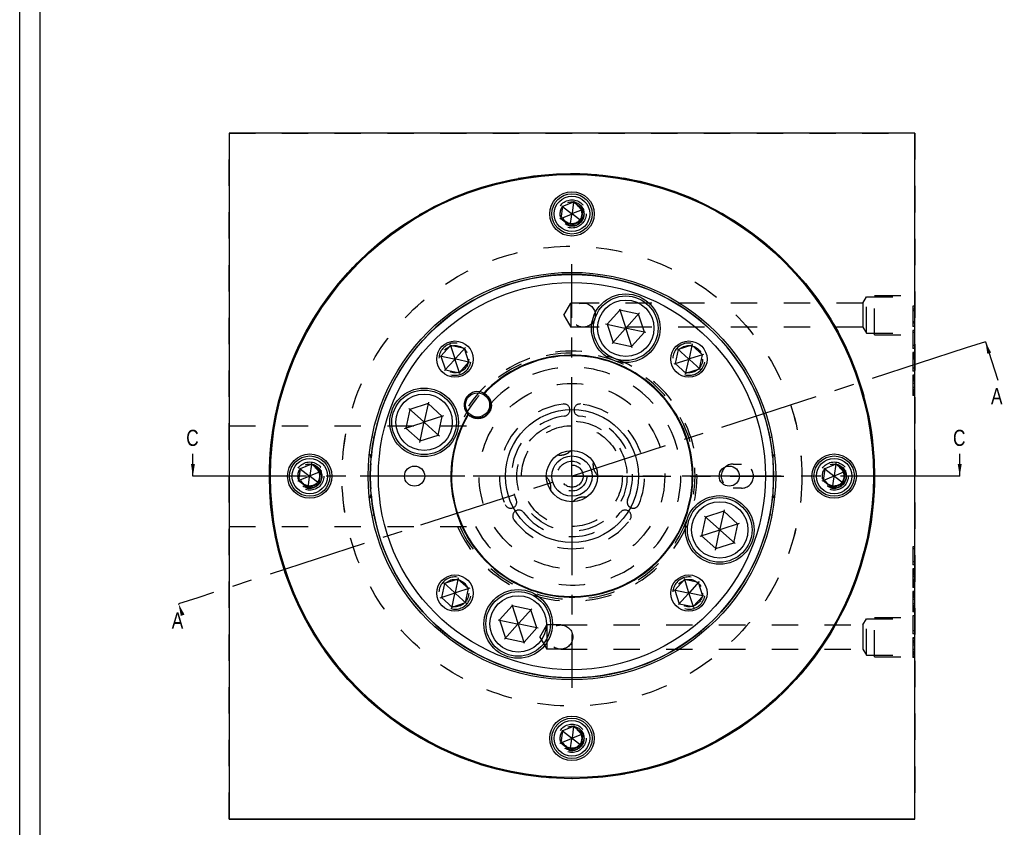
# Model space of a CAD drawing. Extents: x 0 to 1189, y 0 to 841.
# Tile 55 of 84: x 0 to 244, y 326 to 527. Entities that reach past the tile are written whole.
import ezdxf

# ---------------------------------------------------------------- set-up
doc = ezdxf.new("R2010")
doc.units = 0
doc.header["$LTSCALE"] = 65.395
doc.linetypes.add('CENTER', pattern=[0.6, 0.375, -0.075, 0.075, -0.075])
doc.linetypes.add('HIDDEN', pattern=[0.2, 0.1, -0.1])
doc.layers.get('0').update_dxf_attribs({"linetype": 'CONTINUOUS'})
for name, color, linetype in [('HATCHING_BL0', 7, 'CONTINUOUS'), ('HATCHING_BL2', 7, 'CONTINUOUS'), ('MG46101_3B_G_55_R000_JG_BL13', 7, 'CONTINUOUS'), ('MG46_3B_AC_WEB_BL12', 7, 'CONTINUOUS'), ('MG46_3B_PPU_WEB_BL11', 7, 'CONTINUOUS'), ('MG46_3B_PSUP_WEB_BL14', 7, 'CONTINUOUS')]:
    doc.layers.add(name, color=color, linetype=linetype)
doc.styles.get("Standard").update_dxf_attribs({"font": 'txt', "width": 0.8})
doc.dimstyles.get("Standard").update_dxf_attribs({"dimtxt": 3, "dimasz": 3, "dimexe": 2, "dimexo": 0, "dimtad": 1, "dimtxsty": 'STANDARD', "dimblk": '_ARROW_FILLED', "dimblk1": '_ARROW_FILLED', "dimblk2": '_ARROW_FILLED', "dimcen": 0.09, "dimazin": 3, "dimtol": 1, "dimtp": 0.01, "dimtm": 0.01, "dimtfac": 1, "dimtofl": 0, "dimtmove": 0, "dimatfit": 3, "dimtolj": 1})

# ---------------------------------------------------------------- blocks, each defined once
blk = doc.blocks.new('A0_BL15', base_point=(594.5, 420.5))
at = {"color": 7, "linetype": 'CONTINUOUS'}
for p, q in [((0, 0), (0, 841)), ((5, 836), (5, 5))]:
    blk.add_line(p, q, dxfattribs=at)
blk = doc.blocks.new('_ARROW_FILLED')
at = {"color": 0, "linetype": 'BYBLOCK'}
blk.add_solid([(0, 0), (-1, 0.167), (-1, -0.167)], dxfattribs=at)
blk = doc.blocks.new('MG46_3B_PPU_WEB_BL11', base_point=(604.15, 524.71))
at = {"layer": 'MG46_3B_PPU_WEB_BL11', "color": 8, "linetype": 'HIDDEN'}
for p, q in [((51.9, 328.46), (51.9, 498.46)), ((51.9, 498.46), (221.9, 498.46)), ((221.9, 498.46), (221.9, 328.46)), ((209, 456.37), (209.9, 457.87)), ((209.9, 457.87), (221.9, 457.87)), ((209.9, 448.87), (209.9, 457.87)), ((211.9, 458.23), (221.9, 458.23)), ((211.9, 448.5), (211.9, 458.23)), ((221.9, 448.87), (221.9, 457.87)), ((134.9, 453.37), (136.63, 456.37)), ((136.63, 456.37), (136.63, 450.37)), ((139.69, 456.37), (136.63, 456.37)), ((209, 456.37), (139.69, 456.37)), ((209, 456.37), (209, 450.37)), ((221.9, 455.59), (221.4, 455.59)), ((221.4, 455.59), (221.4, 450.59)), ((221.9, 454.84), (221.4, 454.84)), ((221.9, 454.46), (221.4, 454.46)), ((134.9, 453.37), (136.63, 450.37)), ((221.9, 451.71), (221.4, 451.71)), ((139.69, 450.37), (136.63, 450.37)), ((209, 450.37), (139.69, 450.37)), ((209, 450.37), (209.9, 448.87)), ((221.9, 451.34), (221.4, 451.34)), ((221.9, 450.59), (221.4, 450.59)), ((221.9, 449.59), (221.4, 449.59)), ((221.4, 449.59), (221.4, 445.09)), ((209.9, 448.87), (221.9, 448.87)), ((211.9, 448.5), (221.9, 448.5)), ((221.9, 449.09), (221.4, 449.09)), ((221.9, 445.84), (221.4, 445.84)), ((221.9, 445.09), (221.4, 445.09)), ((221.9, 444.09), (221.4, 444.09)), ((221.4, 444.09), (221.4, 439.46)), ((221.9, 443.96), (221.4, 443.96)), ((221.9, 443.59), (221.4, 443.59)), ((221.9, 443.34), (221.4, 443.34)), ((221.9, 443.21), (221.4, 443.21)), ((221.9, 443.09), (221.4, 443.09)), ((221.9, 442.96), (221.4, 442.96)), ((221.9, 442.59), (221.4, 442.59)), ((221.9, 442.46), (221.4, 442.46)), ((221.9, 440.21), (221.4, 440.21)), ((221.9, 439.46), (221.4, 439.46)), ((221.9, 438.46), (221.4, 438.46)), ((221.4, 438.46), (221.4, 433.46)), ((221.9, 438.34), (221.4, 438.34)), ((221.9, 438.09), (221.4, 438.09)), ((221.9, 437.71), (221.4, 437.71)), ((221.9, 437.59), (221.4, 437.59)), ((221.9, 437.34), (221.4, 437.34)), ((221.9, 437.09), (221.4, 437.09)), ((221.9, 436.96), (221.4, 436.96)), ((221.9, 436.46), (221.4, 436.46)), ((221.9, 435.46), (221.4, 435.46)), ((221.9, 434.96), (221.4, 434.96)), ((221.9, 434.84), (221.4, 434.84)), ((221.9, 434.59), (221.4, 434.59)), ((221.9, 434.34), (221.4, 434.34)), ((221.9, 434.21), (221.4, 434.21)), ((221.9, 433.84), (221.4, 433.84)), ((221.9, 433.59), (221.4, 433.59)), ((221.9, 433.46), (221.4, 433.46)), ((51.9, 425.96), (113.53, 425.96)), ((176.9, 416.46), (178.9, 416.46)), ((178.9, 410.46), (176.9, 410.46)), ((51.9, 400.96), (113.53, 400.96)), ((221.9, 395.96), (221.4, 395.96)), ((221.4, 395.96), (221.4, 391.46)), ((221.9, 395.46), (221.4, 395.46)), ((221.9, 392.21), (221.4, 392.21)), ((221.9, 391.46), (221.4, 391.46)), ((221.9, 390.46), (221.4, 390.46)), ((221.4, 390.46), (221.4, 385.84)), ((221.9, 390.21), (221.4, 390.21)), ((221.9, 390.09), (221.4, 390.09)), ((221.9, 389.96), (221.4, 389.96)), ((221.9, 389.71), (221.4, 389.71)), ((221.9, 389.59), (221.4, 389.59)), ((221.9, 389.46), (221.4, 389.46)), ((221.9, 389.34), (221.4, 389.34)), ((221.9, 389.21), (221.4, 389.21)), ((221.9, 389.09), (221.4, 389.09)), ((221.9, 388.96), (221.4, 388.96)), ((221.9, 388.59), (221.4, 388.59)), ((221.9, 388.46), (221.4, 388.46)), ((221.9, 387.84), (221.4, 387.84)), ((221.9, 387.59), (221.4, 387.59)), ((221.9, 387.46), (221.4, 387.46)), ((221.9, 387.34), (221.4, 387.34)), ((221.9, 387.09), (221.4, 387.09)), ((221.9, 386.96), (221.4, 386.96)), ((221.9, 386.84), (221.4, 386.84)), ((221.9, 386.71), (221.4, 386.71)), ((221.9, 386.59), (221.4, 386.59)), ((221.9, 386.34), (221.4, 386.34)), ((221.9, 386.21), (221.4, 386.21)), ((221.9, 385.96), (221.4, 385.96)), ((221.9, 385.84), (221.4, 385.84)), ((221.9, 384.84), (221.4, 384.84)), ((221.4, 384.84), (221.4, 379.84)), ((221.9, 384.71), (221.4, 384.71)), ((221.9, 384.46), (221.4, 384.46)), ((221.9, 384.09), (221.4, 384.09)), ((221.9, 383.96), (221.4, 383.96)), ((221.9, 383.71), (221.4, 383.71)), ((221.9, 383.46), (221.4, 383.46)), ((221.9, 383.34), (221.4, 383.34)), ((221.9, 382.84), (221.4, 382.84)), ((221.9, 381.84), (221.4, 381.84)), ((221.9, 381.34), (221.4, 381.34)), ((221.9, 381.21), (221.4, 381.21)), ((221.9, 380.96), (221.4, 380.96)), ((211.9, 378.43), (221.9, 378.43)), ((211.9, 368.7), (211.9, 378.43)), ((221.9, 380.71), (221.4, 380.71)), ((221.9, 380.59), (221.4, 380.59)), ((221.9, 380.21), (221.4, 380.21)), ((221.9, 379.96), (221.4, 379.96)), ((221.9, 379.84), (221.4, 379.84)), ((221.9, 378.84), (221.4, 378.84)), ((221.4, 378.84), (221.4, 374.34)), ((128.9, 373.56), (130.63, 376.56)), ((134.11, 376.56), (130.63, 376.56)), ((130.63, 376.56), (130.63, 370.56)), ((134.11, 376.56), (209, 376.56)), ((209, 376.56), (209.9, 378.06)), ((209, 376.56), (209, 370.56)), ((209.9, 378.06), (221.9, 378.06)), ((209.9, 369.06), (209.9, 378.06)), ((221.9, 369.06), (221.9, 378.06)), ((128.9, 373.56), (130.63, 370.56)), ((221.9, 375.09), (221.4, 375.09)), ((221.9, 374.34), (221.4, 374.34)), ((221.9, 373.34), (221.4, 373.34)), ((221.4, 373.34), (221.4, 368.46)), ((221.9, 373.21), (221.4, 373.21)), ((221.9, 372.71), (221.4, 372.71)), ((221.9, 372.59), (221.4, 372.59)), ((221.9, 372.46), (221.4, 372.46)), ((221.9, 372.21), (221.4, 372.21)), ((221.9, 372.09), (221.4, 372.09)), ((221.9, 371.59), (221.4, 371.59)), ((134.11, 370.56), (130.63, 370.56)), ((134.11, 370.56), (209, 370.56)), ((209, 370.56), (209.9, 369.06)), ((209.9, 369.06), (221.9, 369.06)), ((211.9, 368.7), (221.9, 368.7)), ((221.9, 370.46), (221.4, 370.46)), ((221.9, 369.96), (221.4, 369.96)), ((221.9, 369.84), (221.4, 369.84)), ((221.9, 369.59), (221.4, 369.59)), ((221.9, 369.34), (221.4, 369.34)), ((221.9, 369.21), (221.4, 369.21)), ((221.9, 368.84), (221.4, 368.84)), ((221.9, 368.59), (221.4, 368.59)), ((221.9, 368.46), (221.4, 368.46)), ((221.9, 328.46), (51.9, 328.46))]:
    blk.add_line(p, q, dxfattribs=at)
for centre, radius in [((139.69, 453.37), 3), ((107.91, 442.46), 3.4), ((165.89, 442.46), 3.4), ((136.9, 413.46), 23), ((136.9, 413.46), 23), ((136.9, 413.46), 13.65), ((136.9, 413.46), 12.5), ((136.9, 413.46), 3.69), ((136.9, 413.46), 2.75), ((107.91, 384.47), 3.4), ((165.89, 384.47), 3.4), ((134.11, 373.56), 3)]:
    blk.add_circle(centre, radius, dxfattribs=at)
for centre, radius, start, end in [((107.91, 442.46), 4, 255, 195), ((136.9, 413.46), 31, 203.7789, 156.223), ((165.89, 442.46), 4, 255, 195), ((136.9, 413.46), 30.5, 204.1945, 155.8055), ((136.9, 413.46), 30.5, 204.1934, 155.8086), ((136.9, 413.46), 27, 207.5785, 152.4215), ((136.9, 413.46), 18, 96.9621, 203.0379), ((134.9, 429.84), 1.5, 276.9621, 96.9621), ((138.9, 429.84), 1.5, 83.0379, 263.0379), ((136.9, 413.46), 18, 336.9621, 83.0379), ((136.9, 413.46), 15, 96.9621, 203.0379), ((136.9, 413.46), 15, 336.9621, 83.0379), ((176.9, 413.46), 3, 90, 270), ((178.9, 413.46), 3, 270, 90), ((121.71, 407.01), 1.5, 203.0379, 23.0379), ((152.08, 407.01), 1.5, 156.9621, 336.9621), ((123.71, 403.54), 1.5, 36.9621, 216.9621), ((136.9, 413.46), 15, 216.9621, 323.0379), ((150.08, 403.54), 1.5, 323.0379, 143.0379), ((136.9, 413.46), 18, 216.9621, 323.0379), ((107.91, 384.47), 4, 255, 195), ((165.89, 384.47), 4, 255, 195)]:
    blk.add_arc(centre, radius, start, end, dxfattribs=at)
blk = doc.blocks.new('MG46_3B_AC_WEB_BL12', base_point=(604.05, 493.06))
at = {"layer": 'MG46_3B_AC_WEB_BL12', "color": 7, "linetype": 'CONTINUOUS'}
for p, q in [((137.31, 481.4), (134.56, 480.29)), ((137.31, 481.4), (136.92, 478.61)), ((137.32, 481.46), (137.31, 481.4)), ((137.31, 481.4), (137.31, 481.4)), ((139.65, 479.58), (137.31, 481.4)), ((137.33, 481.57), (137.32, 481.46)), ((134.56, 480.29), (134.15, 477.35)), ((134.15, 477.35), (136.76, 478.41)), ((134.38, 480.43), (134.4, 480.41)), ((134.4, 480.41), (134.55, 480.29)), ((134.56, 480.29), (136.78, 478.56)), ((136.78, 478.56), (136.76, 478.41)), ((136.76, 478.41), (136.88, 478.32)), ((136.92, 478.61), (136.78, 478.56)), ((137.03, 478.52), (136.92, 478.61)), ((137.01, 478.37), (137.03, 478.52)), ((139.65, 479.58), (137.03, 478.52)), ((139.24, 476.64), (139.65, 479.58)), ((139.83, 479.65), (139.65, 479.58)), ((139.86, 479.66), (139.83, 479.65)), ((133.93, 477.27), (133.96, 477.28)), ((133.96, 477.28), (134.14, 477.35)), ((134.15, 477.35), (136.48, 475.52)), ((136.48, 475.52), (136.88, 478.32)), ((136.48, 475.52), (139.24, 476.64)), ((136.88, 478.32), (137.01, 478.37)), ((139.24, 476.64), (137.01, 478.37)), ((139.39, 476.51), (139.24, 476.63)), ((139.42, 476.49), (139.39, 476.51)), ((136.45, 475.3), (136.46, 475.33)), ((136.46, 475.33), (136.48, 475.52)), ((69.56, 415.29), (69.15, 412.35)), ((69.38, 415.43), (69.4, 415.41)), ((69.4, 415.41), (69.55, 415.29)), ((72.31, 416.4), (69.56, 415.29)), ((69.56, 415.29), (71.78, 413.56)), ((72.31, 416.4), (71.92, 413.61)), ((72.33, 416.57), (72.31, 416.4)), ((72.31, 416.4), (72.31, 416.4)), ((74.65, 414.58), (72.31, 416.4)), ((199.56, 415.29), (199.15, 412.35)), ((199.38, 415.43), (199.4, 415.41)), ((199.4, 415.41), (199.49, 415.34)), ((202.31, 416.4), (199.56, 415.29)), ((199.56, 415.29), (201.78, 413.56)), ((202.31, 416.4), (201.92, 413.61)), ((202.33, 416.57), (202.31, 416.4)), ((204.65, 414.58), (202.31, 416.4)), ((202.31, 416.4), (202.31, 416.4)), ((69.15, 412.35), (71.76, 413.41)), ((71.48, 410.52), (71.88, 413.32)), ((71.78, 413.56), (71.76, 413.41)), ((71.76, 413.41), (71.88, 413.32)), ((71.92, 413.61), (71.78, 413.56)), ((71.88, 413.32), (72.01, 413.37)), ((72.03, 413.52), (71.92, 413.61)), ((72.01, 413.37), (72.03, 413.52)), ((74.24, 411.64), (72.01, 413.37)), ((74.65, 414.58), (72.03, 413.52)), ((74.24, 411.64), (74.65, 414.58)), ((74.83, 414.65), (74.73, 414.61)), ((74.86, 414.66), (74.83, 414.65)), ((199.15, 412.35), (201.76, 413.41)), ((201.48, 410.52), (201.88, 413.32)), ((201.78, 413.56), (201.76, 413.41)), ((201.76, 413.41), (201.88, 413.32)), ((201.92, 413.61), (201.78, 413.56)), ((201.88, 413.32), (202.01, 413.37)), ((202.03, 413.52), (201.92, 413.61)), ((202.01, 413.37), (202.03, 413.52)), ((204.24, 411.64), (202.01, 413.37)), ((204.65, 414.58), (202.03, 413.52)), ((204.24, 411.64), (204.65, 414.58)), ((204.83, 414.65), (204.65, 414.58)), ((204.86, 414.66), (204.83, 414.65)), ((68.93, 412.27), (68.96, 412.28)), ((68.96, 412.28), (69.07, 412.32)), ((69.15, 412.35), (71.48, 410.52)), ((71.45, 410.3), (71.46, 410.33)), ((71.46, 410.33), (71.47, 410.44)), ((71.48, 410.52), (74.24, 411.64)), ((74.39, 411.51), (74.24, 411.63)), ((74.42, 411.49), (74.39, 411.51)), ((198.93, 412.27), (198.96, 412.28)), ((198.96, 412.28), (199.14, 412.35)), ((199.15, 412.35), (201.48, 410.52)), ((201.45, 410.3), (201.46, 410.33)), ((201.46, 410.33), (201.48, 410.52)), ((201.48, 410.52), (204.24, 411.64)), ((204.39, 411.51), (204.3, 411.59)), ((204.42, 411.49), (204.39, 411.51)), ((137.32, 351.48), (137.31, 351.4)), ((137.33, 351.57), (137.32, 351.48)), ((134.56, 350.29), (134.15, 347.35)), ((134.38, 350.43), (134.4, 350.41)), ((134.4, 350.41), (134.49, 350.34)), ((137.31, 351.4), (134.56, 350.29)), ((134.56, 350.29), (136.78, 348.56)), ((137.31, 351.4), (136.92, 348.61)), ((139.65, 349.58), (137.03, 348.52)), ((139.65, 349.58), (137.31, 351.4)), ((137.31, 351.4), (137.31, 351.4)), ((139.24, 346.64), (139.65, 349.58)), ((139.83, 349.65), (139.73, 349.61)), ((139.86, 349.66), (139.83, 349.65)), ((133.93, 347.27), (133.96, 347.28)), ((133.96, 347.28), (134.07, 347.32)), ((134.15, 347.35), (136.76, 348.41)), ((134.15, 347.35), (136.48, 345.52)), ((136.48, 345.52), (136.88, 348.32)), ((136.48, 345.52), (139.24, 346.64)), ((136.78, 348.56), (136.76, 348.41)), ((136.76, 348.41), (136.88, 348.32)), ((136.92, 348.61), (136.78, 348.56)), ((136.88, 348.32), (137.01, 348.37)), ((137.03, 348.52), (136.92, 348.61)), ((137.01, 348.37), (137.03, 348.52)), ((139.24, 346.64), (137.01, 348.37)), ((136.45, 345.3), (136.46, 345.33)), ((136.46, 345.33), (136.47, 345.44)), ((139.39, 346.51), (139.3, 346.59)), ((139.42, 346.49), (139.39, 346.51))]:
    blk.add_line(p, q, dxfattribs=at)
for points in [[(137.34, 481.63), (137.34, 481.6), (137.33, 481.57)], [(134.55, 480.29), (134.56, 480.29), (134.56, 480.29)], [(139.65, 479.58), (139.65, 479.58), (139.65, 479.58)], [(134.14, 477.35), (134.14, 477.35), (134.15, 477.35)], [(139.24, 476.63), (139.24, 476.64), (139.24, 476.64)], [(136.48, 475.52), (136.48, 475.52), (136.48, 475.52)], [(69.55, 415.29), (69.56, 415.29), (69.56, 415.29)], [(72.34, 416.63), (72.34, 416.6), (72.33, 416.57)], [(199.49, 415.34), (199.56, 415.29), (199.56, 415.29)], [(202.34, 416.63), (202.34, 416.6), (202.33, 416.57)], [(74.73, 414.61), (74.65, 414.58), (74.65, 414.58)], [(204.65, 414.58), (204.65, 414.58), (204.65, 414.58)], [(69.07, 412.32), (69.14, 412.35), (69.15, 412.35)], [(71.47, 410.44), (71.48, 410.52), (71.48, 410.52)], [(74.24, 411.63), (74.24, 411.64), (74.24, 411.64)], [(199.14, 412.35), (199.14, 412.35), (199.15, 412.35)], [(201.48, 410.52), (201.48, 410.52), (201.48, 410.52)], [(204.3, 411.59), (204.24, 411.64), (204.24, 411.64)], [(137.34, 351.63), (137.34, 351.6), (137.33, 351.57)], [(134.49, 350.34), (134.56, 350.29), (134.56, 350.29)], [(139.73, 349.61), (139.65, 349.58), (139.65, 349.58)], [(134.07, 347.32), (134.14, 347.35), (134.15, 347.35)], [(139.3, 346.59), (139.24, 346.64), (139.24, 346.64)], [(136.47, 345.44), (136.48, 345.46), (136.48, 345.48), (136.48, 345.5), (136.48, 345.51)], [(136.48, 345.51), (136.48, 345.52), (136.48, 345.52)]]:
    blk.add_lwpolyline(points, dxfattribs=at)
for centre, radius in [((136.9, 413.46), 75), ((136.9, 413.46), 74.74), ((136.9, 478.46), 5.5), ((136.9, 478.46), 5), ((136.9, 478.46), 4.4), ((136.9, 413.46), 50.5), ((71.9, 413.46), 5.5), ((71.9, 413.46), 5), ((71.9, 413.46), 4.4), ((201.9, 413.46), 5.5), ((201.9, 413.46), 5), ((201.9, 413.46), 4.4), ((136.9, 348.46), 5.5), ((136.9, 348.46), 5), ((136.9, 348.46), 4.4)]:
    blk.add_circle(centre, radius, dxfattribs=at)
at = {"layer": 'MG46_3B_AC_WEB_BL12', "color": 8, "linetype": 'HIDDEN'}
for centre, radius in [((136.9, 478.46), 3.5), ((136.9, 478.46), 3), ((136.9, 478.46), 2.46), ((136.9, 413.46), 57), ((71.9, 413.46), 3.5), ((71.9, 413.46), 3), ((71.9, 413.46), 2.46), ((201.9, 413.46), 3.5), ((201.9, 413.46), 3), ((201.9, 413.46), 2.46), ((136.9, 348.46), 3.5), ((136.9, 348.46), 3), ((136.9, 348.46), 2.46)]:
    blk.add_circle(centre, radius, dxfattribs=at)
for centre in [(136.9, 478.46), (71.9, 413.46), (201.9, 413.46), (136.9, 348.46)]:
    blk.add_arc(centre, 2.5, 255, 195, dxfattribs=at)
blk = doc.blocks.new('MG46101_3B_G_55_R000_JG_BL13', base_point=(605.63, 512.66))
at = {"layer": 'MG46101_3B_G_55_R000_JG_BL13', "color": 2, "linetype": 'CENTER'}
for q in [(136.9, 465.96), (84.4, 413.46), (136.9, 360.96), (189.4, 413.46)]:
    blk.add_line((136.9, 413.46), q, dxfattribs=at)
at = {"layer": 'MG46101_3B_G_55_R000_JG_BL13', "color": 7, "linetype": 'CONTINUOUS'}
for p, q in [((148.78, 454.6), (145.62, 451.09)), ((148.66, 454.95), (150.16, 450.34)), ((153.4, 453.62), (148.78, 454.6)), ((153.64, 453.9), (150.39, 450.29)), ((154.86, 449.13), (153.4, 453.62)), ((145.25, 451.17), (150, 450.16)), ((145.62, 451.09), (147.08, 446.6)), ((146.83, 446.33), (150.08, 449.94)), ((150.16, 450.34), (150, 450.16)), ((150, 450.16), (150.08, 449.94)), ((150.08, 449.94), (150.31, 449.89)), ((150.39, 450.29), (150.16, 450.34)), ((150.31, 449.89), (150.47, 450.06)), ((151.81, 445.27), (150.31, 449.89)), ((150.47, 450.06), (150.39, 450.29)), ((155.22, 449.05), (150.47, 450.06)), ((151.69, 445.62), (154.86, 449.13)), ((106.81, 445.83), (104.44, 443.19)), ((106.72, 446.11), (107.85, 442.62)), ((110.28, 445.09), (106.81, 445.83)), ((110.48, 445.31), (108.02, 442.59)), ((111.37, 441.72), (110.28, 445.09)), ((147.08, 446.6), (151.69, 445.62)), ((163.25, 444.83), (162.52, 441.36)), ((163.03, 445.03), (165.76, 442.57)), ((166.63, 445.92), (163.25, 444.83)), ((166.69, 446.22), (165.92, 442.63)), ((169.26, 443.55), (166.63, 445.92)), ((104.14, 443.25), (107.73, 442.49)), ((104.44, 443.19), (105.53, 439.82)), ((105.33, 439.6), (107.79, 442.32)), ((107.85, 442.62), (107.73, 442.49)), ((107.73, 442.49), (107.79, 442.32)), ((107.79, 442.32), (107.96, 442.29)), ((108.02, 442.59), (107.85, 442.62)), ((107.96, 442.29), (108.08, 442.42)), ((109.09, 438.8), (107.96, 442.29)), ((108.08, 442.42), (108.02, 442.59)), ((111.67, 441.66), (108.08, 442.42)), ((162.23, 441.27), (165.72, 442.4)), ((165.09, 438.69), (165.85, 442.28)), ((165.76, 442.57), (165.72, 442.4)), ((165.72, 442.4), (165.85, 442.28)), ((165.92, 442.63), (165.76, 442.57)), ((165.85, 442.28), (166.02, 442.34)), ((166.06, 442.51), (165.92, 442.63)), ((166.02, 442.34), (166.06, 442.51)), ((168.75, 439.88), (166.02, 442.34)), ((169.55, 443.64), (166.06, 442.51)), ((168.52, 440.08), (169.26, 443.55)), ((105.53, 439.82), (109, 439.08)), ((109, 439.08), (111.37, 441.72)), ((162.52, 441.36), (165.15, 438.99)), ((165.15, 438.99), (168.52, 440.08)), ((115.2, 433.97), (114.98, 433.95)), ((115.2, 433.97), (115.61, 433.66)), ((115.61, 433.66), (115.54, 433.31)), ((96.74, 429.96), (95.76, 425.34)), ((96.46, 430.21), (100.07, 426.96)), ((101.23, 431.42), (96.74, 429.96)), ((101.31, 431.78), (100.3, 427.03)), ((104.74, 428.26), (101.23, 431.42)), ((105.09, 428.38), (100.47, 426.88)), ((103.76, 423.64), (104.74, 428.26)), ((111.17, 428.89), (111.21, 428.67)), ((111.62, 428.36), (111.21, 428.67)), ((111.62, 428.36), (111.93, 428.52)), ((88.64, 426.46), (88.62, 426.47)), ((95.41, 425.23), (100.02, 426.73)), ((95.76, 425.34), (99.27, 422.18)), ((99.19, 421.82), (100.2, 426.57)), ((100.07, 426.96), (100.02, 426.73)), ((100.02, 426.73), (100.2, 426.57)), ((100.3, 427.03), (100.07, 426.96)), ((100.2, 426.57), (100.42, 426.64)), ((100.47, 426.88), (100.3, 427.03)), ((100.42, 426.64), (100.47, 426.88)), ((104.03, 423.4), (100.42, 426.64)), ((185.15, 426.46), (185.18, 426.47)), ((87.83, 423.06), (87.38, 423.15)), ((99.27, 422.18), (103.76, 423.64)), ((185.97, 423.06), (186.44, 423.16)), ((87.13, 418.26), (87.06, 418.27)), ((186.67, 418.26), (186.74, 418.27)), ((86.96, 415.46), (86.95, 415.46)), ((186.83, 415.46), (186.84, 415.46)), ((86.96, 411.46), (86.95, 411.46)), ((186.83, 411.46), (186.84, 411.46)), ((87.06, 408.66), (87.13, 408.66)), ((186.74, 408.66), (186.67, 408.66)), ((87.35, 403.77), (87.83, 403.86)), ((170.04, 403.29), (169.05, 398.67)), ((169.76, 403.53), (173.37, 400.28)), ((174.53, 404.74), (170.04, 403.29)), ((174.6, 405.11), (173.59, 400.36)), ((178.04, 401.58), (174.53, 404.74)), ((186.42, 403.77), (185.97, 403.86)), ((88.65, 400.45), (88.62, 400.44)), ((173.59, 400.36), (173.37, 400.28)), ((173.77, 400.2), (173.59, 400.36)), ((178.39, 401.7), (173.77, 400.2)), ((177.05, 396.96), (178.04, 401.58)), ((185.15, 400.45), (185.17, 400.44)), ((168.7, 398.55), (173.32, 400.05)), ((169.05, 398.67), (172.56, 395.51)), ((172.49, 395.14), (173.5, 399.89)), ((173.37, 400.28), (173.32, 400.05)), ((173.32, 400.05), (173.5, 399.89)), ((173.5, 399.89), (173.72, 399.97)), ((173.72, 399.97), (173.77, 400.2)), ((177.33, 396.72), (173.72, 399.97)), ((172.56, 395.51), (177.05, 396.96)), ((108.7, 388.23), (107.94, 384.65)), ((164.7, 388.13), (165.83, 384.64)), ((105.27, 386.84), (104.53, 383.38)), ((105.05, 387.05), (107.77, 384.59)), ((108.64, 387.94), (105.27, 386.84)), ((111.56, 385.66), (108.07, 384.53)), ((111.28, 385.57), (108.64, 387.94)), ((164.79, 387.84), (162.42, 385.21)), ((168.26, 387.11), (164.79, 387.84)), ((168.46, 387.33), (166.01, 384.6)), ((169.36, 383.74), (168.26, 387.11)), ((104.25, 383.28), (107.74, 384.42)), ((104.53, 383.38), (107.17, 381)), ((107.11, 380.71), (107.87, 384.3)), ((107.77, 384.59), (107.74, 384.42)), ((107.74, 384.42), (107.87, 384.3)), ((107.94, 384.65), (107.77, 384.59)), ((107.87, 384.3), (108.04, 384.35)), ((108.07, 384.53), (107.94, 384.65)), ((108.04, 384.35), (108.07, 384.53)), ((110.76, 381.9), (108.04, 384.35)), ((110.54, 382.1), (111.28, 385.57)), ((162.13, 385.27), (165.71, 384.51)), ((162.42, 385.21), (163.52, 381.84)), ((163.32, 381.61), (165.77, 384.34)), ((165.83, 384.64), (165.71, 384.51)), ((165.71, 384.51), (165.77, 384.34)), ((165.77, 384.34), (165.94, 384.3)), ((166.01, 384.6), (165.83, 384.64)), ((165.94, 384.3), (166.06, 384.44)), ((167.08, 380.82), (165.94, 384.3)), ((166.06, 384.44), (166.01, 384.6)), ((169.65, 383.67), (166.06, 384.44)), ((166.98, 381.1), (169.36, 383.74)), ((107.17, 381), (110.54, 382.1)), ((122.1, 381.31), (118.94, 377.8)), ((121.98, 381.66), (123.49, 377.04)), ((126.72, 380.33), (122.1, 381.31)), ((163.52, 381.84), (166.98, 381.1)), ((126.97, 380.6), (123.72, 376.99)), ((128.18, 375.83), (126.72, 380.33)), ((118.58, 377.87), (123.33, 376.86)), ((118.94, 377.8), (120.4, 373.31)), ((120.15, 373.03), (123.4, 376.64)), ((123.49, 377.04), (123.33, 376.86)), ((123.33, 376.86), (123.4, 376.64)), ((123.4, 376.64), (123.63, 376.59)), ((123.72, 376.99), (123.49, 377.04)), ((123.63, 376.59), (123.79, 376.77)), ((125.13, 371.97), (123.63, 376.59)), ((123.79, 376.77), (123.72, 376.99)), ((128.54, 375.76), (123.79, 376.77)), ((125.02, 372.32), (128.18, 375.83)), ((120.4, 373.31), (125.02, 372.32))]:
    blk.add_line(p, q, dxfattribs=at)
for points in [[(115.61, 433.66), (115.72, 433.57), (115.82, 433.48), (115.92, 433.39), (116.02, 433.29), (116.11, 433.19), (116.2, 433.09), (116.28, 432.99), (116.35, 432.88), (116.43, 432.77), (116.49, 432.66), (116.55, 432.55), (116.61, 432.43), (116.66, 432.32), (116.71, 432.2), (116.75, 432.08), (116.79, 431.97), (116.82, 431.85), (116.85, 431.73), (116.87, 431.62), (116.89, 431.5), (116.9, 431.39), (116.91, 431.27), (116.92, 431.15), (116.92, 431.04), (116.92, 430.93), (116.92, 430.81), (116.91, 430.7), (116.9, 430.59), (116.88, 430.48), (116.86, 430.37), (116.84, 430.27), (116.81, 430.16), (116.78, 430.06), (116.75, 429.95), (116.71, 429.85), (116.67, 429.75), (116.63, 429.66), (116.58, 429.56), (116.54, 429.47), (116.48, 429.37), (116.43, 429.28), (116.37, 429.19), (116.31, 429.11), (116.25, 429.02), (116.19, 428.94), (116.12, 428.86), (116.05, 428.78), (115.98, 428.7), (115.9, 428.63), (115.82, 428.55), (115.74, 428.48), (115.66, 428.42), (115.58, 428.35), (115.49, 428.29), (115.4, 428.23), (115.31, 428.17), (115.21, 428.12), (115.12, 428.06), (115.02, 428.02), (114.92, 427.97), (114.82, 427.93), (114.71, 427.89), (114.6, 427.85), (114.5, 427.82), (114.39, 427.79), (114.27, 427.76), (114.16, 427.74), (114.04, 427.72), (113.93, 427.71), (113.81, 427.7), (113.69, 427.7), (113.57, 427.69), (113.44, 427.7), (113.32, 427.71), (113.2, 427.72), (113.07, 427.74), (112.95, 427.76), (112.82, 427.79), (112.7, 427.82), (112.57, 427.86), (112.45, 427.9), (112.32, 427.95), (112.2, 428.01), (112.08, 428.07), (111.96, 428.13), (111.85, 428.2), (111.73, 428.28), (111.62, 428.36)], [(133.34, 418.72), (133.42, 418.71), (133.54, 418.7), (133.66, 418.69), (133.78, 418.69), (133.9, 418.68), (134.01, 418.68), (134.11, 418.68), (134.2, 418.68), (134.3, 418.69), (134.38, 418.69), (134.47, 418.7), (134.55, 418.71), (134.64, 418.72), (134.73, 418.74), (134.81, 418.75), (134.9, 418.77), (134.98, 418.79), (135.07, 418.82), (135.15, 418.84)], [(135.15, 418.84), (135.23, 418.87), (135.31, 418.9), (135.39, 418.93), (135.47, 418.97), (135.55, 419.01), (135.63, 419.04), (135.71, 419.09), (135.78, 419.13), (135.86, 419.17), (135.93, 419.22), (136.01, 419.27), (136.09, 419.32), (136.17, 419.38), (136.25, 419.45), (136.34, 419.52), (136.44, 419.59), (136.53, 419.67), (136.62, 419.75), (136.68, 419.81)], [(142.16, 417.02), (142.15, 416.99), (142.14, 416.87), (142.13, 416.75), (142.12, 416.63), (142.12, 416.51), (142.11, 416.4), (142.11, 416.28), (142.12, 416.17), (142.12, 416.06), (142.13, 415.95), (142.14, 415.84), (142.15, 415.73), (142.17, 415.62), (142.19, 415.52), (142.22, 415.42), (142.24, 415.31), (142.28, 415.21)], [(142.28, 415.21), (142.31, 415.11), (142.35, 415.01), (142.39, 414.91), (142.44, 414.81), (142.49, 414.72), (142.54, 414.62), (142.59, 414.52), (142.65, 414.43), (142.71, 414.33), (142.78, 414.24), (142.85, 414.15), (142.92, 414.06), (142.99, 413.96), (143.07, 413.87), (143.15, 413.78), (143.23, 413.69), (143.24, 413.68)], [(131.52, 411.72), (131.48, 411.82), (131.44, 411.92), (131.4, 412.02), (131.36, 412.11), (131.31, 412.21), (131.26, 412.31), (131.2, 412.4), (131.14, 412.5), (131.08, 412.59), (131.01, 412.69), (130.95, 412.78), (130.87, 412.87), (130.8, 412.96), (130.72, 413.06), (130.65, 413.15), (130.56, 413.24), (130.55, 413.25)], [(131.64, 409.91), (131.64, 409.94), (131.65, 410.06), (131.66, 410.18), (131.67, 410.3), (131.68, 410.41), (131.68, 410.53), (131.68, 410.64), (131.68, 410.76), (131.67, 410.87), (131.66, 410.98), (131.65, 411.09), (131.64, 411.2), (131.62, 411.3), (131.6, 411.41), (131.58, 411.51), (131.55, 411.61), (131.52, 411.72)], [(138.64, 408.09), (138.56, 408.06), (138.48, 408.03), (138.4, 407.99), (138.32, 407.96), (138.24, 407.92), (138.16, 407.88), (138.09, 407.84), (138.01, 407.8), (137.94, 407.76), (137.86, 407.71), (137.79, 407.66), (137.71, 407.61), (137.63, 407.55), (137.54, 407.48), (137.45, 407.41), (137.36, 407.33), (137.26, 407.26), (137.17, 407.17), (137.11, 407.12)], [(140.46, 408.21), (140.37, 408.21), (140.25, 408.23), (140.13, 408.23), (140.01, 408.24), (139.89, 408.25), (139.79, 408.25), (139.68, 408.25), (139.59, 408.24), (139.5, 408.24), (139.41, 408.23), (139.32, 408.23), (139.24, 408.22), (139.15, 408.2), (139.07, 408.19), (138.98, 408.17), (138.9, 408.16), (138.81, 408.13), (138.73, 408.11), (138.64, 408.09)]]:
    blk.add_lwpolyline(points, dxfattribs=at)
for centre, radius in [((136.9, 413.46), 49.98), ((136.9, 413.46), 47.98), ((150.24, 450.11), 8.5), ((150.24, 450.11), 8), ((150.24, 450.11), 7), ((107.91, 442.46), 4.5), ((165.89, 442.46), 4.5), ((100.25, 426.8), 8.5), ((100.25, 426.8), 8), ((100.25, 426.8), 7), ((113.5, 431.1), 3), ((136.9, 413.46), 16.49), ((136.9, 413.46), 6.35), ((136.9, 413.46), 5), ((97.9, 413.46), 2.5), ((175.9, 413.46), 2.5), ((173.54, 400.12), 8.5), ((173.54, 400.12), 8), ((173.54, 400.12), 7), ((107.91, 384.47), 4.5), ((165.89, 384.47), 4.5), ((123.56, 376.82), 8.5), ((123.56, 376.82), 8), ((123.56, 376.82), 7)]:
    blk.add_circle(centre, radius, dxfattribs=at)
for centre, radius, start, end in [((136.9, 413.46), 50, 5.2078, 174.7936), ((136.9, 413.46), 30, 148.7392, 137.2608), ((136.9, 413.46), 29.85, 149.3794, 136.6206), ((113.5, 431.1), 3.3, 62.0949, 223.9051), ((113.74, 430.92), 3, 233, 53), ((85.12, 417.78), 2, 2.7302, 35.6373), ((188.67, 417.78), 2, 142.6319, 177.2698), ((126.9, 413.46), 40, 175.4698, 184.5302), ((146.9, 413.46), 40, 355.4698, 4.5302), ((85.12, 409.15), 2, 322.6319, 357.2698), ((136.9, 413.46), 50, 185.2219, 354.7911), ((188.67, 409.15), 2, 182.7302, 215.6373)]:
    blk.add_arc(centre, radius, start, end, dxfattribs=at)
blk = doc.blocks.new('MG46_3B_PSUP_WEB_BL14', base_point=(604.15, 478.06))
at = {"layer": 'MG46_3B_PSUP_WEB_BL14', "color": 7, "linetype": 'CONTINUOUS'}
for p, q in [((51.9, 498.46), (51.9, 328.46)), ((221.9, 498.46), (51.9, 498.46)), ((221.9, 328.46), (221.9, 498.46)), ((51.9, 328.46), (221.9, 328.46))]:
    blk.add_line(p, q, dxfattribs=at)
at = {"layer": 'MG46_3B_PSUP_WEB_BL14', "color": 8, "linetype": 'HIDDEN'}
for centre, radius in [((136.9, 413.46), 75), ((136.9, 478.46), 2.5), ((136.9, 413.46), 57), ((71.9, 413.46), 2.5), ((201.9, 413.46), 2.5), ((136.9, 348.46), 2.5)]:
    blk.add_circle(centre, radius, dxfattribs=at)
for centre in [(136.9, 478.46), (71.9, 413.46), (201.9, 413.46), (136.9, 348.46)]:
    blk.add_arc(centre, 3, 255, 195, dxfattribs=at)
blk = doc.blocks.new('HATCHING_BL0', base_point=(140.96, 411.22))
at = {"layer": 'HATCHING_BL0', "color": 7, "linetype": 'CENTER'}
for p, q in [((239.41, 446.77), (234.65, 445.23)), ((44.14, 383.32), (39.38, 381.78))]:
    blk.add_line(p, q, dxfattribs=at)
at = {"layer": 'HATCHING_BL0', "color": 9, "linetype": 'CENTER'}
blk.add_line((234.65, 445.23), (44.14, 383.32), dxfattribs=at)
at = {"layer": 'HATCHING_BL0', "color": 7, "linetype": 'CONTINUOUS', "char_height": 4, "width": 5.1429, "attachment_point": 1}
for insert in [(240.78, 435.28), (37.7, 379.67)]:
    blk.add_mtext('A', dxfattribs=dict(at, insert=insert))
at = {"layer": 'HATCHING_BL0', "color": 7, "linetype": 'CONTINUOUS'}
for points in [[(239.41, 446.77), (242.49, 437.28)], [(39.38, 381.78), (39.42, 381.67)]]:
    blk.add_leader(points, dimstyle='STANDARD', override={"dimtad": 0}, dxfattribs=at)
blk = doc.blocks.new('HATCHING_BL2', base_point=(137.98, 419.2))
at = {"layer": 'HATCHING_BL2', "color": 7, "linetype": 'CENTER'}
for p, q in [((47.94, 413.46), (42.94, 413.46)), ((233.02, 413.46), (228.02, 413.46))]:
    blk.add_line(p, q, dxfattribs=at)
at = {"layer": 'HATCHING_BL2', "color": 9, "linetype": 'CENTER'}
blk.add_line((228.02, 413.46), (47.94, 413.46), dxfattribs=at)
at = {"layer": 'HATCHING_BL2', "color": 7, "linetype": 'CONTINUOUS', "char_height": 4, "width": 5, "attachment_point": 1}
for insert in [(41.28, 424.94), (231.35, 424.94)]:
    blk.add_mtext('C', dxfattribs=dict(at, insert=insert))
at = {"layer": 'HATCHING_BL2', "color": 7, "linetype": 'CONTINUOUS'}
for points in [[(42.94, 413.46), (42.94, 418.94)], [(233.02, 413.46), (233.02, 418.94)]]:
    blk.add_leader(points, dimstyle='STANDARD', override={"dimtad": 0}, dxfattribs=at)

msp = doc.modelspace()

# ---------------------------------------------------------------- linework, layer by layer
at = {"color": 7, "linetype": 'CONTINUOUS'}
for p, q in [((0, 0), (0, 841)), ((51.897, 498.464), (51.897, 328.464)), ((221.897, 498.464), (51.897, 498.464)), ((221.897, 328.464), (221.897, 498.464)), ((51.897, 328.464), (221.897, 328.464))]:
    msp.add_line(p, q, dxfattribs=at)

# ---------------------------------------------------------------- block references
at = {"color": 2, "linetype": 'CONTINUOUS'}
msp.add_blockref('A0_BL15', (594.5, 420.5), dxfattribs=at)
at = {"layer": 'HATCHING_BL0'}
msp.add_blockref('HATCHING_BL0', (140.956, 411.221), dxfattribs=at)
at = {"layer": 'HATCHING_BL2'}
msp.add_blockref('HATCHING_BL2', (137.98, 419.201), dxfattribs=at)
at = {"layer": 'MG46101_3B_G_55_R000_JG_BL13'}
msp.add_blockref('MG46101_3B_G_55_R000_JG_BL13', (605.627, 512.659), dxfattribs=at)
at = {"layer": 'MG46_3B_AC_WEB_BL12'}
msp.add_blockref('MG46_3B_AC_WEB_BL12', (604.05, 493.059), dxfattribs=at)
at = {"layer": 'MG46_3B_PPU_WEB_BL11'}
msp.add_blockref('MG46_3B_PPU_WEB_BL11', (604.153, 524.706), dxfattribs=at)
at = {"layer": 'MG46_3B_PSUP_WEB_BL14'}
msp.add_blockref('MG46_3B_PSUP_WEB_BL14', (604.153, 478.059), dxfattribs=at)

doc.saveas('drawing.dxf')
